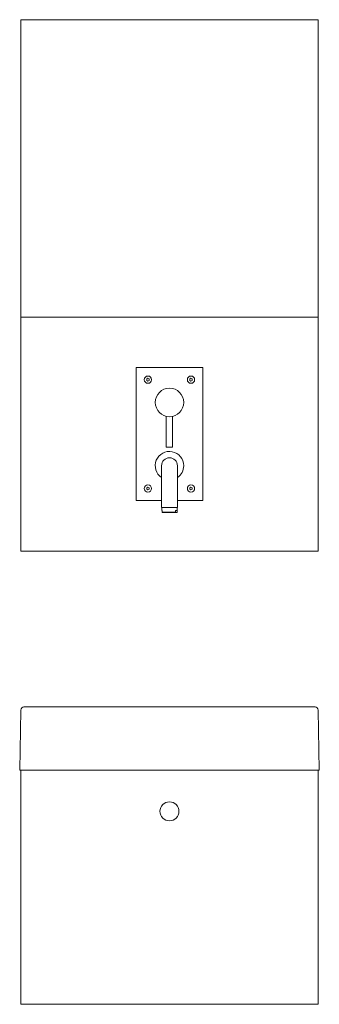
# Model space of a CAD drawing. Header units: millimetres. Extents: x 223.21 to 223.68, y 319.15 to 320.7.
import ezdxf

# ---------------------------------------------------------------- set-up
doc = ezdxf.new("R2010")
doc.units = ezdxf.units.MM
doc.layers.add('SANINDUSA', color=3, linetype='Continuous')

msp = doc.modelspace()

# ---------------------------------------------------------------- linework, layer by layer
at = {"layer": 'SANINDUSA', "linetype": 'Continuous', "lineweight": 15}
for p, q in [((223.2073, 320.7026), (223.2073, 320.2326)), ((223.6773, 320.7026), (223.2073, 320.7026)), ((223.6773, 320.2326), (223.6773, 320.7026)), ((223.6773, 320.2326), (223.2073, 320.2326)), ((223.2073, 320.2326), (223.2073, 319.8626)), ((223.6773, 319.8626), (223.6773, 320.2326)), ((223.3898, 320.1526), (223.4948, 320.1526)), ((223.3898, 319.9426), (223.3898, 320.1526)), ((223.4948, 320.1526), (223.4948, 319.9426)), ((223.4063, 320.1347), (223.4083, 320.1359)), ((223.4063, 320.1324), (223.4063, 320.1347)), ((223.4083, 320.1359), (223.4103, 320.1347)), ((223.4103, 320.1347), (223.4103, 320.1324)), ((223.4743, 320.1347), (223.4763, 320.1359)), ((223.4743, 320.1324), (223.4743, 320.1347)), ((223.4763, 320.1359), (223.4783, 320.1347)), ((223.4783, 320.1347), (223.4783, 320.1324)), ((223.4083, 320.1313), (223.4063, 320.1324)), ((223.4103, 320.1324), (223.4083, 320.1313)), ((223.4763, 320.1313), (223.4743, 320.1324)), ((223.4783, 320.1324), (223.4763, 320.1313)), ((223.4373, 320.0757), (223.4373, 320.0271)), ((223.4473, 320.0271), (223.4473, 320.0757)), ((223.4373, 320.0271), (223.4473, 320.0271)), ((223.4063, 319.9627), (223.4083, 319.9639)), ((223.4083, 319.9639), (223.4103, 319.9627)), ((223.4743, 319.9627), (223.4763, 319.9639)), ((223.4763, 319.9639), (223.4783, 319.9627)), ((223.4063, 319.9604), (223.4063, 319.9627)), ((223.4083, 319.9593), (223.4063, 319.9604)), ((223.4103, 319.9604), (223.4083, 319.9593)), ((223.4103, 319.9627), (223.4103, 319.9604)), ((223.4743, 319.9604), (223.4743, 319.9627)), ((223.4763, 319.9593), (223.4743, 319.9604)), ((223.4783, 319.9604), (223.4763, 319.9593)), ((223.4783, 319.9627), (223.4783, 319.9604)), ((223.4298, 319.9426), (223.3898, 319.9426)), ((223.4298, 319.9401), (223.4298, 319.932)), ((223.4948, 319.9426), (223.4548, 319.9426)), ((223.4548, 319.932), (223.4548, 319.9401)), ((223.4301, 319.9318), (223.4546, 319.9318)), ((223.4303, 319.9318), (223.4303, 319.9268)), ((223.4303, 319.9268), (223.4305, 319.9268)), ((223.4305, 319.9268), (223.4305, 319.9243)), ((223.4517, 319.9243), (223.4305, 319.9243)), ((223.4305, 319.9243), (223.4308, 319.9238)), ((223.4517, 319.9268), (223.4543, 319.9268)), ((223.4517, 319.9243), (223.4517, 319.9268)), ((223.4521, 319.9238), (223.4517, 319.9243)), ((223.4521, 319.9238), (223.4538, 319.9238)), ((223.4542, 319.9243), (223.4538, 319.9238)), ((223.4542, 319.9268), (223.4542, 319.9243)), ((223.4543, 319.9268), (223.4543, 319.9318)), ((223.2073, 319.8626), (223.6773, 319.8626)), ((223.2056, 319.5163), (223.2073, 319.6114)), ((223.2123, 319.6163), (223.6724, 319.6163)), ((223.6774, 319.6114), (223.6791, 319.5163)), ((223.2073, 319.5163), (223.2056, 319.5163)), ((223.6773, 319.5163), (223.2073, 319.5163)), ((223.2073, 319.5163), (223.2073, 319.1463)), ((223.6773, 319.1463), (223.6773, 319.5163)), ((223.6791, 319.5163), (223.6773, 319.5163)), ((223.2073, 319.1463), (223.6773, 319.1463))]:
    msp.add_line(p, q, dxfattribs=at)
at = {"layer": 'SANINDUSA', "linetype": 'Continuous', "lineweight": 15, "flags": 128}
for points in [[(223.4298, 319.9976), (223.4298, 319.9974), (223.4298, 319.9969), (223.4298, 319.996), (223.4298, 319.9948), (223.4298, 319.9932), (223.4298, 319.9913), (223.4298, 319.9891), (223.4298, 319.9866), (223.4298, 319.9838), (223.4298, 319.9808), (223.4298, 319.9774), (223.4298, 319.9739), (223.4298, 319.9701), (223.4298, 319.9662), (223.4298, 319.9621), (223.4298, 319.9579), (223.4298, 319.9535), (223.4298, 319.9491), (223.4298, 319.9446), (223.4298, 319.9401)], [(223.4548, 319.9401), (223.4548, 319.9446), (223.4548, 319.9491), (223.4548, 319.9535), (223.4548, 319.9579), (223.4548, 319.9621), (223.4548, 319.9662), (223.4548, 319.9701), (223.4548, 319.9739), (223.4548, 319.9774), (223.4548, 319.9808), (223.4548, 319.9838), (223.4548, 319.9866), (223.4548, 319.9891), (223.4548, 319.9913), (223.4548, 319.9932), (223.4548, 319.9948), (223.4548, 319.996), (223.4548, 319.9969), (223.4548, 319.9974), (223.4548, 319.9976)], [(223.4308, 319.9238), (223.4311, 319.9238), (223.4317, 319.9238), (223.4327, 319.9238), (223.434, 319.9238), (223.4356, 319.9238), (223.4374, 319.9238), (223.4393, 319.9238), (223.4414, 319.9238), (223.4435, 319.9238), (223.4455, 319.9238), (223.4475, 319.9238), (223.4493, 319.9238), (223.4508, 319.9238), (223.4521, 319.9238)]]:
    msp.add_lwpolyline(points, dxfattribs=at)
at = {"layer": 'SANINDUSA', "linetype": 'Continuous', "lineweight": 15}
for centre, radius in [((223.4083, 320.1336), 0.00575), ((223.4763, 320.1336), 0.00575), ((223.4423, 320.0976), 0.0225), ((223.4083, 319.9616), 0.00575), ((223.4763, 319.9616), 0.00575), ((223.4423, 319.4513), 0.015)]:
    msp.add_circle(centre, radius, dxfattribs=at)
for centre, radius, start, end in [((223.4423, 319.9976), 0.0225, 0, 236.251), ((223.4423, 319.9976), 0.0125, 0, 180), ((223.4423, 319.9976), 0.0225, 303.749, 0), ((223.4301, 319.932), 0.00025, 180, 270), ((223.4546, 319.932), 0.00025, 270, 0), ((223.2123, 319.6113), 0.005, 90, 179), ((223.6724, 319.6113), 0.005, 1, 90)]:
    msp.add_arc(centre, radius, start, end, dxfattribs=at)

doc.saveas('drawing.dxf')
